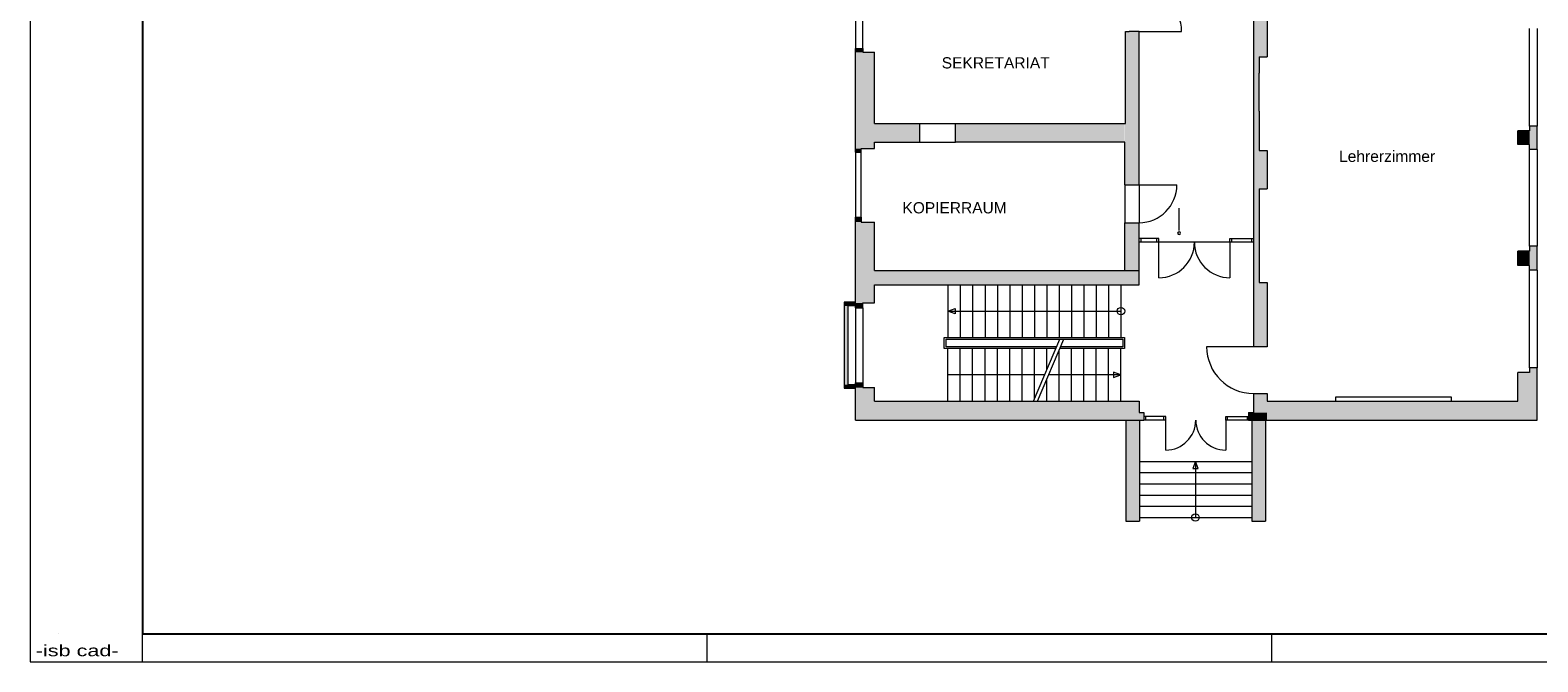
# Model space of a CAD drawing. Header units: millimetres. Extents: x 0 to 61.6, y 0 to 43.2.
# Tile 1 of 3: x 0 to 40.3, y 0 to 16.9. Entities that reach past the tile are written whole.
import ezdxf
from ezdxf.enums import TextEntityAlignment as Align

# ---------------------------------------------------------------- set-up
doc = ezdxf.new("R2010")
doc.units = ezdxf.units.MM
doc.linetypes.add('DURCHG', pattern=[0])
for name, color, linetype in [('BESCHRIFTUNG', 7, 'Continuous'), ('FASSADE', 7, 'Continuous'), ('FENSTER', 7, 'Continuous'), ('GELAENDER', 7, 'Continuous'), ('GEOMETRIE', 7, 'Continuous'), ('MOEBEL', 7, 'Continuous'), ('PLANRAHMEN', 7, 'Continuous'), ('PLANSYMBOL', 7, 'Continuous'), ('SCHRAFF', 7, 'Continuous'), ('TRAGWAND', 7, 'Continuous'), ('TREPPE', 7, 'Continuous'), ('TUER', 7, 'Continuous')]:
    doc.layers.add(name, color=color, linetype=linetype)
doc.styles.add('Arial', font='ARIAL.TTF')

msp = doc.modelspace()

# ---------------------------------------------------------------- hatches: boundary and pattern name
at = {"layer": 'SCHRAFF'}
for points in [[(32.66186, 16.15227), (33.02686, 16.15227), (33.02686, 18.72227), (32.66186, 18.72227)], [(29.22686, 12.73227), (29.60686, 12.73227), (29.60686, 16.82227), (29.24186, 16.82227)], [(22.03436, 16.27227), (22.23436, 16.27227), (22.23436, 16.37227), (22.03436, 16.37227)], [(22.03436, 13.70227), (22.54436, 13.70227), (22.54436, 16.27227), (22.03436, 16.27227)], [(32.66186, 13.65227), (32.81186, 13.65227), (32.81186, 16.15227), (32.66186, 16.15227)], [(22.54436, 13.87227), (23.75436, 13.87227), (23.75436, 14.37227), (22.54436, 14.37227)], [(24.70436, 13.87227), (29.22686, 13.87227), (29.22686, 14.37227), (24.70436, 14.37227)], [(39.72436, 13.80727), (40.03436, 13.80727), (40.03436, 14.17227), (39.72436, 14.17227)], [(40.03436, 13.67727), (40.23436, 13.67727), (40.23436, 14.30227), (40.03436, 14.30227)], [(22.03436, 13.60227), (22.18436, 13.60227), (22.18436, 13.70227), (22.03436, 13.70227)], [(32.66186, 12.62227), (33.02686, 12.62227), (33.02686, 13.65227), (32.66186, 13.65227)], [(32.66186, 10.12227), (32.81186, 10.12227), (32.81186, 12.62227), (32.66186, 12.62227)], [(22.03436, 11.73727), (22.18436, 11.73727), (22.18436, 11.86727), (22.03436, 11.86727)], [(22.03436, 10.44227), (22.54436, 10.44227), (22.54436, 11.73727), (22.03436, 11.73727)], [(29.22686, 10.44227), (29.60686, 10.44227), (29.60686, 11.72227), (29.22686, 11.72227)], [(39.72436, 10.58227), (40.03436, 10.58227), (40.03436, 10.96227), (39.72436, 10.96227)], [(40.03436, 10.45227), (40.23436, 10.45227), (40.23436, 11.09227), (40.03436, 11.09227)], [(22.03436, 10.06227), (29.60686, 10.06227), (29.60686, 10.44227), (22.03436, 10.44227)], [(32.66186, 8.41227), (33.02686, 8.41227), (33.02686, 10.12227), (32.66186, 10.12227)], [(22.03436, 9.58227), (22.54436, 9.58227), (22.54436, 10.06227), (22.03436, 10.06227)], [(21.73436, 9.50227), (22.03436, 9.50227), (22.03436, 9.60227), (21.73436, 9.60227)], [(21.73436, 7.40227), (21.83436, 7.40227), (21.83436, 9.50227), (21.73436, 9.50227)], [(22.03436, 9.45227), (22.23436, 9.45227), (22.23436, 9.58227), (22.03436, 9.58227)], [(39.72436, 6.96227), (40.03436, 6.96227), (40.03436, 7.72227), (39.72436, 7.72227)], [(40.03436, 6.96227), (40.23436, 6.96227), (40.23436, 7.85227), (40.03436, 7.85227)], [(21.73436, 7.30227), (22.03436, 7.30227), (22.03436, 7.40227), (21.73436, 7.40227)], [(22.03436, 7.32227), (22.23436, 7.32227), (22.23436, 7.45227), (22.03436, 7.45227)], [(22.03436, 6.96227), (22.54436, 6.96227), (22.54436, 7.32227), (22.03436, 7.32227)], [(22.03436, 6.65227), (29.60686, 6.65227), (29.60686, 6.96227), (22.03436, 6.96227)], [(32.66186, 6.65227), (33.02686, 6.65227), (33.02686, 7.16227), (32.66186, 7.16227)], [(33.02686, 6.45227), (40.23436, 6.45227), (40.23436, 6.96227), (33.02686, 6.96227)], [(22.03436, 6.45227), (29.73686, 6.45227), (29.73686, 6.65227), (22.03436, 6.65227)], [(29.25561, 3.75227), (29.60686, 3.75227), (29.60686, 6.45227), (29.25561, 6.45227)], [(32.53186, 6.45227), (33.02686, 6.45227), (33.02686, 6.65227), (32.53186, 6.65227)], [(32.62061, 3.75227), (32.98561, 3.75227), (32.98561, 6.45227), (32.62061, 6.45227)]]:
    msp.add_hatch(color=254, dxfattribs=at).paths.add_polyline_path(points)

# ---------------------------------------------------------------- linework, layer by layer
at = {"color": 7, "linetype": 'DURCHG', "lineweight": 9, "ltscale": 1.5}
msp.add_line((30.67513, 11.51756), (30.67513, 11.59256), dxfattribs=at)
for start, end in [(90, 270), (270, 90)]:
    msp.add_arc((30.67513, 11.44256), 0.0375, start, end, dxfattribs=at)
at = {"layer": 'BESCHRIFTUNG', "color": 7, "linetype": 'DURCHG', "lineweight": 15, "ltscale": 1.5}
msp.add_line((30.67513, 11.59256), (30.67513, 12.11437), dxfattribs=at)
at = {"layer": 'FASSADE', "color": 7, "linetype": 'DURCHG', "lineweight": 9, "ltscale": 1.5}
for p, q in [((23.75436, 14.37227), (24.70436, 14.37227)), ((23.75436, 13.87227), (24.70436, 13.87227)), ((22.03436, 9.60227), (21.73436, 9.60227)), ((21.73436, 9.60227), (21.73436, 7.30227)), ((22.03436, 9.50227), (21.83436, 9.50227)), ((21.83436, 9.50227), (21.83436, 7.40227)), ((21.73436, 7.30227), (22.03436, 7.30227)), ((21.83436, 7.40227), (22.03436, 7.40227))]:
    msp.add_line(p, q, dxfattribs=at)
at = {"layer": 'FENSTER', "color": 7, "linetype": 'DURCHG', "lineweight": 9, "ltscale": 1.5}
for p, q in [((22.03436, 18.27227), (22.03436, 16.37227)), ((22.23436, 16.37227), (22.23436, 18.27227)), ((40.03436, 14.30227), (40.03436, 16.90227)), ((40.23436, 16.90227), (40.23436, 14.30227)), ((22.03436, 13.60227), (22.03436, 11.86727)), ((22.18436, 11.86727), (22.18436, 13.60227)), ((40.03436, 11.09227), (40.03436, 13.67727)), ((40.23436, 13.67727), (40.23436, 11.09227)), ((40.03436, 7.85227), (40.03436, 10.45227)), ((40.23436, 10.45227), (40.23436, 7.85227)), ((22.03436, 9.45227), (22.03436, 7.45227)), ((22.23436, 9.45227), (22.23436, 7.45227))]:
    msp.add_line(p, q, dxfattribs=at)
at = {"layer": 'GELAENDER', "color": 7, "linetype": 'DURCHG', "lineweight": 15, "ltscale": 1.5}
for p, q in [((24.40436, 8.36227), (24.40436, 8.66227)), ((24.40436, 8.66227), (29.22186, 8.66227)), ((24.45436, 8.41227), (24.45436, 8.61227)), ((24.45436, 8.61227), (29.17436, 8.61227)), ((29.17436, 8.61227), (29.17436, 8.41227)), ((29.22186, 8.66227), (29.22186, 8.36227)), ((27.38201, 8.36227), (24.40436, 8.36227)), ((27.40319, 8.41227), (24.45436, 8.41227)), ((29.22186, 8.36227), (27.49311, 8.36227)), ((29.17436, 8.41227), (27.51441, 8.41227))]:
    msp.add_line(p, q, dxfattribs=at)
at = {"layer": 'GEOMETRIE', "color": 7, "linetype": 'DURCHG', "lineweight": 9, "ltscale": 1.5}
for p, q in [((0, 43.2), (0, 0)), ((32.66186, 15.71227), (32.66186, 14.70227)), ((32.81186, 14.70227), (32.81186, 15.71227)), ((3, 0), (3, 0.75)), ((18.075, 0), (18.075, 0.75)), ((33.15, 0), (33.15, 0.75)), ((0, 0), (61.65, 0))]:
    msp.add_line(p, q, dxfattribs=at)
at = {"layer": 'GEOMETRIE', "color": 7, "linetype": 'DURCHG', "lineweight": 25, "ltscale": 1.5}
for p, q in [((3, 42.45), (3, 0.75)), ((3, 0.75), (60.9, 0.75))]:
    msp.add_line(p, q, dxfattribs=at)
at = {"layer": 'MOEBEL', "color": 7, "linetype": 'DURCHG', "lineweight": 9, "ltscale": 1.5}
for p, q in [((37.94847, 7.06227), (34.84847, 7.06227)), ((34.84847, 7.06227), (34.84847, 6.96227)), ((34.84847, 6.96227), (37.94936, 6.96227)), ((37.94936, 6.96227), (37.94936, 7.06227))]:
    msp.add_line(p, q, dxfattribs=at)
at = {"layer": 'PLANRAHMEN', "color": 7, "linetype": 'DURCHG', "lineweight": 9, "ltscale": 1.5}
msp.add_line((0.75, 0.75), (0.75, 0.75), dxfattribs=at)
at = {"layer": 'PLANSYMBOL', "color": 7, "linetype": 'DURCHG', "lineweight": 9, "ltscale": 1.5}
for p, q in [((24.50436, 9.36227), (24.69974, 9.43238)), ((24.69974, 9.29216), (24.50436, 9.36227)), ((24.50436, 9.36227), (29.12436, 9.36227)), ((24.69974, 9.43238), (24.69974, 9.36227)), ((24.69974, 9.36227), (24.69974, 9.29216)), ((26.78894, 6.96227), (27.48791, 8.61227)), ((26.8966, 6.96227), (27.59963, 8.61227)), ((27.08547, 7.66227), (24.50436, 7.66227)), ((29.12436, 7.66227), (27.19485, 7.66227)), ((29.12436, 7.66227), (28.92898, 7.73238)), ((28.92898, 7.73238), (28.92898, 7.66227)), ((28.92898, 7.66227), (28.92898, 7.59216)), ((28.92898, 7.59216), (29.12436, 7.66227)), ((31.11061, 5.35227), (31.0405, 5.15689)), ((31.18072, 5.15689), (31.11061, 5.35227)), ((31.11061, 5.35227), (31.11061, 3.85227)), ((31.0405, 5.15689), (31.11061, 5.15689)), ((31.11061, 5.15689), (31.18072, 5.15689))]:
    msp.add_line(p, q, dxfattribs=at)
for centre in [(29.12436, 9.36227), (31.11061, 3.85227)]:
    msp.add_circle(centre, 0.1, dxfattribs=at)
at = {"layer": 'TRAGWAND', "color": 7, "linetype": 'DURCHG', "lineweight": 9, "ltscale": 1.5}
for p, q in [((32.66186, 18.52227), (32.66186, 15.71227)), ((33.02686, 17.97227), (33.02686, 16.15227)), ((29.24186, 14.37227), (29.24186, 16.82227)), ((29.24186, 16.82227), (29.34686, 16.82227)), ((29.60686, 12.73227), (29.60686, 16.62227)), ((22.03436, 13.60227), (22.03436, 16.37227)), ((22.03436, 16.37227), (22.23436, 16.37227)), ((22.23436, 16.37227), (22.23436, 16.27227)), ((22.23436, 16.27227), (22.54436, 16.27227)), ((22.54436, 14.37227), (22.54436, 16.27227)), ((32.81186, 16.15227), (33.02686, 16.15227)), ((32.81186, 16.15227), (32.81186, 15.71227)), ((32.66186, 14.70227), (32.66186, 8.41227)), ((32.81186, 14.70227), (32.81186, 13.65227)), ((22.54436, 14.37227), (23.75436, 14.37227)), ((23.75436, 13.87227), (23.75436, 14.37227)), ((24.70436, 13.87227), (24.70436, 14.37227)), ((24.70436, 14.37227), (29.24186, 14.37227)), ((40.03436, 14.17227), (39.72436, 14.17227)), ((39.72436, 13.80727), (39.72436, 14.17227)), ((40.23436, 14.30227), (40.03436, 14.30227)), ((40.03436, 14.30227), (40.03436, 14.17227)), ((40.23436, 13.67727), (40.23436, 14.30227)), ((22.18436, 13.60227), (22.18436, 13.70227)), ((22.18436, 13.70227), (22.54436, 13.70227)), ((22.54436, 13.87227), (23.75436, 13.87227)), ((22.54436, 13.70227), (22.54436, 13.87227)), ((29.22686, 13.87227), (24.70436, 13.87227)), ((29.22686, 12.73227), (29.22686, 13.87227)), ((40.03436, 13.80727), (39.72436, 13.80727)), ((40.03436, 13.67727), (40.03436, 13.80727)), ((22.03436, 13.60227), (22.18436, 13.60227)), ((32.81186, 13.65227), (33.02686, 13.65227)), ((33.02686, 13.65227), (33.02686, 12.62227)), ((40.23436, 13.67727), (40.03436, 13.67727)), ((29.22686, 12.73227), (29.60686, 12.73227)), ((32.81186, 12.62227), (32.81186, 10.12227)), ((32.81186, 12.62227), (33.02686, 12.62227)), ((22.03436, 9.45227), (22.03436, 11.86727)), ((22.03436, 11.86727), (22.18436, 11.86727)), ((22.18436, 11.86727), (22.18436, 11.73727)), ((22.18436, 11.73727), (22.54436, 11.73727)), ((22.54436, 10.44227), (22.54436, 11.73727)), ((29.22686, 10.44227), (29.22686, 11.72227)), ((29.22686, 11.72227), (29.60686, 11.72227)), ((29.60686, 10.06227), (29.60686, 11.72227)), ((40.03436, 10.96227), (39.72436, 10.96227)), ((39.72436, 10.58227), (39.72436, 10.96227)), ((40.23436, 11.09227), (40.03436, 11.09227)), ((40.03436, 11.09227), (40.03436, 10.96227)), ((40.23436, 10.45227), (40.23436, 11.09227)), ((40.03436, 10.58227), (39.72436, 10.58227)), ((40.03436, 10.45227), (40.03436, 10.58227)), ((22.54436, 10.44227), (29.60686, 10.44227)), ((32.81186, 10.12227), (33.02686, 10.12227)), ((33.02686, 10.12227), (33.02686, 8.41227)), ((40.23436, 10.45227), (40.03436, 10.45227)), ((22.54436, 10.06227), (29.60686, 10.06227)), ((22.54436, 9.58227), (22.54436, 10.06227)), ((22.03436, 9.45227), (22.23436, 9.45227)), ((22.23436, 9.45227), (22.23436, 9.58227)), ((22.23436, 9.58227), (22.54436, 9.58227)), ((33.02686, 8.41227), (32.66186, 8.41227)), ((39.72436, 6.96227), (39.72436, 7.72227)), ((40.03436, 7.72227), (39.72436, 7.72227)), ((40.23436, 7.85227), (40.03436, 7.85227)), ((40.03436, 7.85227), (40.03436, 7.72227)), ((40.23436, 6.45227), (40.23436, 7.85227)), ((22.03436, 6.45227), (22.03436, 7.45227)), ((22.03436, 7.45227), (22.23436, 7.45227)), ((22.23436, 7.45227), (22.23436, 7.32227)), ((22.23436, 7.32227), (22.54436, 7.32227)), ((22.54436, 6.96227), (22.54436, 7.32227)), ((22.54436, 6.96227), (29.60686, 6.96227)), ((29.60686, 6.96227), (29.60686, 6.65227)), ((32.66186, 7.16227), (33.02686, 7.16227)), ((32.66186, 7.16227), (32.66186, 6.65227)), ((33.02686, 7.16227), (33.02686, 6.96227)), ((33.02686, 6.96227), (39.72436, 6.96227)), ((22.03436, 6.45227), (29.73686, 6.45227)), ((29.25561, 6.45227), (29.25561, 3.75227)), ((29.60686, 6.65227), (29.73686, 6.65227)), ((29.62061, 6.45227), (29.62061, 3.75227)), ((29.73686, 6.65227), (29.73686, 6.45227)), ((32.53186, 6.65227), (32.53186, 6.45227)), ((32.53186, 6.65227), (32.66186, 6.65227)), ((32.53186, 6.45227), (40.23436, 6.45227)), ((32.62061, 6.45227), (32.62061, 3.75227)), ((32.98561, 6.45227), (32.98561, 3.75227)), ((29.25561, 3.75227), (29.62061, 3.75227)), ((32.62061, 3.75227), (32.98561, 3.75227))]:
    msp.add_line(p, q, dxfattribs=at)
at = {"layer": 'TREPPE', "color": 7, "linetype": 'DURCHG', "lineweight": 9, "ltscale": 1.5}
for p, q in [((24.50436, 10.06227), (24.50436, 8.66227)), ((24.83436, 10.06227), (24.83436, 8.66227)), ((25.16436, 10.06227), (25.16436, 8.66227)), ((25.49436, 10.06227), (25.49436, 8.66227)), ((25.82436, 10.06227), (25.82436, 8.66227)), ((26.15436, 10.06227), (26.15436, 8.66227)), ((26.48436, 10.06227), (26.48436, 8.66227)), ((26.81436, 10.06227), (26.81436, 8.66227)), ((27.14436, 10.06227), (27.14436, 8.66227)), ((27.47436, 10.06227), (27.47436, 8.66227)), ((27.80436, 10.06227), (27.80436, 8.66227)), ((28.13436, 10.06227), (28.13436, 8.66227)), ((28.46436, 10.06227), (28.46436, 8.66227)), ((28.79436, 10.06227), (28.79436, 8.66227)), ((29.12436, 10.06227), (29.12436, 8.66227)), ((24.50436, 6.96227), (24.50436, 8.36227)), ((24.83436, 6.96227), (24.83436, 8.36227)), ((25.16436, 6.96227), (25.16436, 8.36227)), ((25.49436, 6.96227), (25.49436, 8.36227)), ((25.82436, 6.96227), (25.82436, 8.36227)), ((26.15436, 6.96227), (26.15436, 8.36227)), ((26.48436, 6.96227), (26.48436, 8.36227)), ((26.81436, 7.02227), (26.81436, 8.36227)), ((27.14436, 7.80128), (27.14436, 8.36227)), ((27.47436, 6.96227), (27.47436, 8.31827)), ((27.80436, 6.96227), (27.80436, 8.36227)), ((28.13436, 6.96227), (28.13436, 8.36227)), ((28.46436, 6.96227), (28.46436, 8.36227)), ((28.79436, 6.96227), (28.79436, 8.36227)), ((29.12436, 6.96227), (29.12436, 8.36227)), ((27.14436, 6.96227), (27.14436, 7.54377)), ((29.62061, 5.35227), (32.62061, 5.35227)), ((29.62061, 5.05227), (32.62061, 5.05227)), ((29.62061, 4.75227), (32.62061, 4.75227)), ((29.62061, 4.45227), (32.62061, 4.45227)), ((29.62061, 4.15227), (32.62061, 4.15227)), ((29.62061, 3.85227), (32.62061, 3.85227))]:
    msp.add_line(p, q, dxfattribs=at)
at = {"layer": 'TUER', "color": 7, "linetype": 'DURCHG', "lineweight": 15, "ltscale": 1.5}
for p, q in [((29.60686, 16.82227), (29.34686, 16.82227)), ((29.60686, 16.82227), (30.74186, 16.82227)), ((29.60686, 16.62227), (29.60686, 16.82227)), ((29.22686, 12.73227), (29.22686, 11.72227)), ((29.60686, 12.73227), (29.60686, 11.72227)), ((29.60686, 12.73227), (30.61686, 12.73227)), ((30.13436, 11.30227), (29.60686, 11.30227)), ((29.65686, 11.30227), (29.65686, 11.20227)), ((30.08436, 11.20227), (30.08436, 11.30227)), ((30.13436, 11.20227), (30.13436, 11.30227)), ((32.03436, 11.20227), (32.03436, 11.30227)), ((32.03436, 11.30227), (32.66186, 11.30227)), ((32.08436, 11.20227), (32.08436, 11.30227)), ((32.61186, 11.30227), (32.61186, 11.20227)), ((32.66186, 11.20227), (29.60686, 11.20227)), ((30.13436, 10.25227), (30.13436, 11.20227)), ((32.03436, 11.20227), (32.03436, 10.25227)), ((32.66186, 8.41227), (31.41186, 8.41227)), ((33.02686, 7.16227), (33.02686, 7.16227)), ((30.32061, 6.55227), (29.73686, 6.55227)), ((30.32061, 6.45227), (29.73686, 6.45227)), ((29.77686, 6.55227), (29.77686, 6.45227)), ((30.27061, 6.45227), (30.27061, 6.55227)), ((30.32061, 6.45227), (30.32061, 6.55227)), ((30.32061, 5.65227), (30.32061, 6.45227)), ((31.92061, 6.45227), (31.92061, 6.55227)), ((31.92061, 6.55227), (32.53186, 6.55227)), ((32.53186, 6.45227), (31.92061, 6.45227)), ((31.92061, 6.45227), (31.92061, 5.65227)), ((31.97061, 6.45227), (31.97061, 6.55227)), ((32.49186, 6.55227), (32.49186, 6.45227))]:
    msp.add_line(p, q, dxfattribs=at)
for centre, radius, start, end in [((29.60686, 16.82227), 1.135, 0, 90), ((29.60686, 12.73227), 1.01, 270, 360), ((30.13436, 11.20227), 0.95, 270, 360), ((32.03436, 11.20227), 0.95, 180, 270), ((32.66186, 8.41227), 1.25, 180, 270), ((30.32061, 6.45227), 0.8, 270, 0), ((31.92061, 6.45227), 0.8, 180, 270)]:
    msp.add_arc(centre, radius, start, end, dxfattribs=at)

# ---------------------------------------------------------------- texts
at = {"layer": 'BESCHRIFTUNG', "color": 7, "style": 'Arial'}
for s, width, p, p2 in [('SEKRETARIAT', 0.991245, (24.33869, 15.8404), (27.22203, 15.8404)), ('Lehrerzimmer', 0.993792, (34.9459, 13.34543), (37.51256, 13.34543)), ('KOPIERRAUM', 0.988575, (23.28935, 11.97096), (26.07269, 11.97096))]:
    msp.add_text(s, height=0.3, dxfattribs=dict(at, width=width)).set_placement(p, p2, align=Align.FIT)
at = {"layer": 'GEOMETRIE', "color": 7, "width": 0.884607}
msp.add_text('-isb cad-', height=0.3, dxfattribs=at).set_placement((0.15, 0.15), (2.36143, 0.15), align=Align.FIT)

doc.saveas('drawing.dxf')
